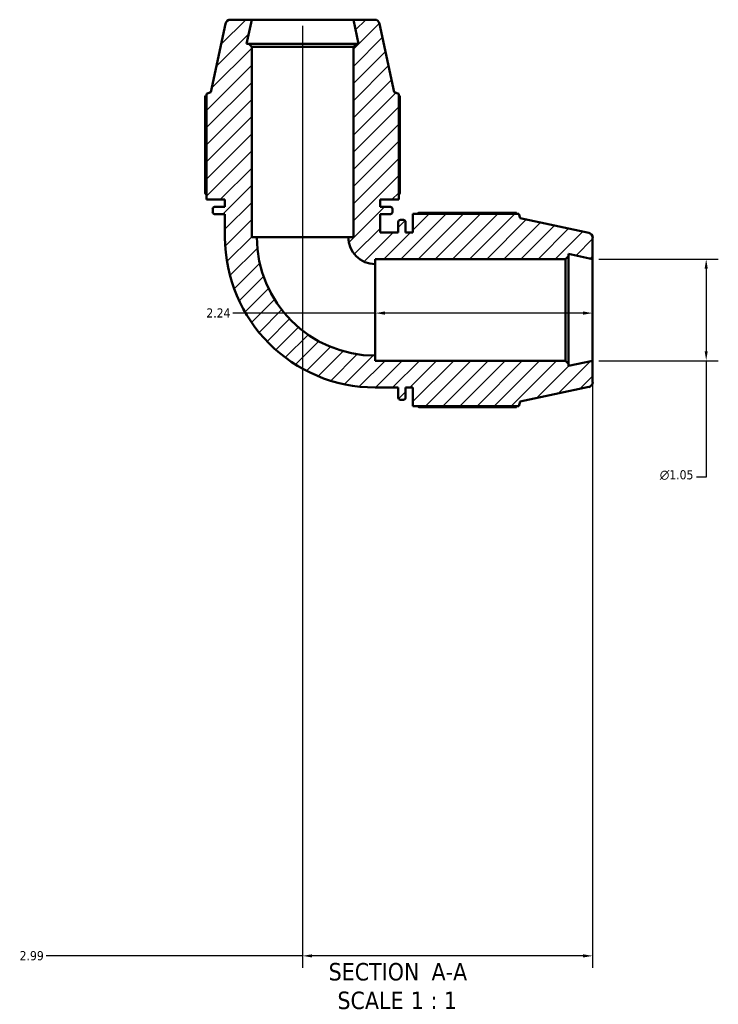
# Model space of a CAD drawing. Header units: inches. Extents: x 0.1 to 50.2, y -19.9 to 45.2.
# Tile 1 of 6: x 17.1 to 24.3, y -19.9 to -9.7. Entities that reach past the tile are written whole.
import ezdxf

# ---------------------------------------------------------------- set-up
doc = ezdxf.new("R2010")
doc.units = ezdxf.units.IN
doc.header["$MEASUREMENT"] = 0
for name, color, linetype, lineweight in [('Dimension (ANSI)', 7, 'Continuous', 25), ('Hatch (ANSI)', 7, 'Continuous', 18), ('Symbol (ANSI)', 7, 'Continuous', 25), ('Visible (ANSI)', 7, 'Continuous', 50)]:
    doc.layers.add(name, color=color, linetype=linetype, lineweight=lineweight)
doc.styles.add('Label Text (ANSI)', font='tahoma.ttf')
doc.styles.add('Note Text (ANSI)', font='tahoma.ttf')
doc.dimstyles.new('Default (ANSI)', dxfattribs={"dimtxt": 0.094488, "dimasz": 0.098425, "dimexe": 0.125, "dimexo": 0.0625, "dimgap": 0.031496, "dimtad": 0, "dimtih": 1, "dimtoh": 1, "dimrnd": 1e-08, "dimzin": 4, "dimdsep": 46, "dimtxsty": 'Note Text (ANSI)', "dimcen": 0.09, "dimdle": 0.393701, "dimclrd": 256, "dimclre": 256, "dimclrt": 5, "dimadec": 0, "dimazin": 1, "dimtfac": 1, "dimtofl": 0, "dimtmove": 0, "dimatfit": 3, "dimfxl": 1, "dimtolj": 1, "dimtzin": 4, "dimlwd": -1, "dimlwe": -1, "dimarcsym": 0})

# ---------------------------------------------------------------- blocks, each defined once
blk = doc.blocks.new('*D7')
at = {"layer": 'Defpoints', "color": 0, "transparency": 16777216}
for p in [(20.79, -12.704), (20.79, -12.737), (23.03, -12.704)]:
    blk.add_point(p, dxfattribs=at)
at = {"layer": 'Dimension (ANSI)', "transparency": 16777216}
for p, q in [((20.79, -12.737), (19.323, -12.737)), ((22.932, -12.737), (20.889, -12.737))]:
    blk.add_line(p, q, dxfattribs=at)
for points in [[(20.889, -12.72), (20.889, -12.753), (20.79, -12.737)], [(22.932, -12.72), (22.932, -12.753), (23.03, -12.737)]]:
    blk.add_solid(points, dxfattribs=at)
at = {"layer": 'Dimension (ANSI)', "color": 5, "transparency": 16777216, "insert": (19.049, -12.688), "char_height": 0.0945, "attachment_point": 1, "style": 'Note Text (ANSI)'}
blk.add_mtext('\\A1;2.24', dxfattribs=at)
blk = doc.blocks.new('*D8')
at = {"layer": 'Defpoints', "color": 0, "transparency": 16777216}
for p in [(20.04, -9.714), (23.03, -13.227), (20.04, -19.359)]:
    blk.add_point(p, dxfattribs=at)
at = {"layer": 'Dimension (ANSI)', "transparency": 16777216}
for p, q in [((20.04, -9.776), (20.04, -19.484)), ((23.03, -13.29), (23.03, -19.484)), ((20.04, -19.359), (17.397, -19.359)), ((22.932, -19.359), (20.139, -19.359))]:
    blk.add_line(p, q, dxfattribs=at)
for points in [[(20.139, -19.343), (20.139, -19.376), (20.04, -19.359)], [(22.932, -19.343), (22.932, -19.376), (23.03, -19.359)]]:
    blk.add_solid(points, dxfattribs=at)
at = {"layer": 'Dimension (ANSI)', "color": 5, "transparency": 16777216, "insert": (17.125, -19.31), "char_height": 0.0945, "attachment_point": 1, "style": 'Note Text (ANSI)'}
blk.add_mtext('\\A1;2.99', dxfattribs=at)
blk = doc.blocks.new('*D9')
at = {"layer": 'Defpoints', "color": 0, "transparency": 16777216}
for p in [(23.03, -12.18), (23.03, -13.227), (24.2, -13.227)]:
    blk.add_point(p, dxfattribs=at)
at = {"layer": 'Dimension (ANSI)', "transparency": 16777216}
for p, q in [((23.093, -12.18), (24.325, -12.18)), ((24.2, -12.279), (24.2, -13.129)), ((23.093, -13.227), (24.325, -13.227)), ((24.2, -13.227), (24.2, -14.426)), ((24.2, -14.426), (24.101, -14.426))]:
    blk.add_line(p, q, dxfattribs=at)
for points in [[(24.184, -12.279), (24.216, -12.279), (24.2, -12.18)], [(24.184, -13.129), (24.216, -13.129), (24.2, -13.227)]]:
    blk.add_solid(points, dxfattribs=at)
at = {"layer": 'Dimension (ANSI)', "color": 5, "transparency": 16777216, "insert": (23.722, -14.355), "char_height": 0.09449, "attachment_point": 1, "style": 'Note Text (ANSI)'}
blk.add_mtext('\\A1;{\\fAIGDT|b0|i0;\\H0.0945;\\ln}\\fTahoma|b0|i0;\\H0.0945;1.05', dxfattribs=at)

msp = doc.modelspace()

# ---------------------------------------------------------------- hatches: boundary and pattern name
at = {"layer": 'Hatch (ANSI)'}
h = msp.add_hatch(dxfattribs=at)
h.set_pattern_fill('ANSI31', color=256, style=0)
edge = h.paths.add_edge_path()
edge.add_ellipse((22.978, -13.447), major_axis=(0.0512, 0.0109), ratio=1, start_angle=270, end_angle=348)
edge.add_line((23.03, -13.447), (23.03, -13.227))
edge.add_line((23.03, -13.227), (22.781, -13.28))
edge.add_line((22.781, -13.28), (22.781, -13.259))
edge.add_line((22.781, -13.259), (22.75, -13.227))
edge.add_line((22.75, -13.227), (20.79, -13.227))
edge.add_line((20.79, -13.227), (20.79, -13.175))
edge.add_ellipse((20.79, -11.954), major_axis=(-1.221, 0), ratio=1, start_angle=0, end_angle=90, ccw=False)
edge.add_line((19.569, -11.954), (19.516, -11.954))
edge.add_line((19.516, -11.954), (19.516, -9.994))
edge.add_line((19.516, -9.994), (19.485, -9.963))
edge.add_line((19.485, -9.963), (19.464, -9.963))
edge.add_line((19.464, -9.963), (19.516, -9.714))
edge.add_line((19.516, -9.714), (19.297, -9.714))
edge.add_ellipse((19.297, -9.766), major_axis=(-0.0524, 0), ratio=1, start_angle=270, end_angle=348)
edge.add_line((19.246, -9.755), (19.096, -10.461))
edge.add_line((19.096, -10.461), (19.05, -10.476))
edge.add_line((19.05, -10.476), (19.05, -11.568))
edge.add_line((19.05, -11.568), (19.241, -11.568))
edge.add_line((19.241, -11.568), (19.241, -11.642))
edge.add_line((19.241, -11.642), (19.134, -11.642))
edge.add_ellipse((19.134, -11.663), major_axis=(-0.0209, 0), ratio=1, start_angle=270, end_angle=360)
edge.add_line((19.114, -11.663), (19.114, -11.696))
edge.add_ellipse((19.134, -11.696), major_axis=(0, -0.0209), ratio=1, start_angle=270, end_angle=360)
edge.add_line((19.134, -11.717), (19.241, -11.717))
edge.add_line((19.241, -11.717), (19.241, -11.954))
edge.add_ellipse((20.79, -11.954), major_axis=(0, -1.549), ratio=1, start_angle=270, end_angle=360)
edge.add_line((20.79, -13.503), (21.027, -13.503))
edge.add_line((21.027, -13.503), (21.027, -13.609))
edge.add_ellipse((21.048, -13.609), major_axis=(0, -0.0209), ratio=1, start_angle=270, end_angle=360)
edge.add_line((21.048, -13.63), (21.081, -13.63))
edge.add_ellipse((21.081, -13.609), major_axis=(0.0209, 0), ratio=1, start_angle=270, end_angle=360)
edge.add_line((21.102, -13.609), (21.102, -13.503))
edge.add_line((21.102, -13.503), (21.176, -13.503))
edge.add_line((21.176, -13.503), (21.176, -13.694))
edge.add_line((21.176, -13.694), (22.268, -13.694))
edge.add_line((22.268, -13.694), (22.283, -13.648))
edge.add_line((22.283, -13.648), (22.989, -13.498))
edge = h.paths.add_edge_path()
edge.add_ellipse((22.978, -11.961), major_axis=(0, 0.0524), ratio=1, start_angle=270, end_angle=348)
edge.add_line((22.989, -11.91), (22.283, -11.759))
edge.add_line((22.283, -11.759), (22.268, -11.713))
edge.add_line((22.268, -11.713), (21.176, -11.713))
edge.add_line((21.176, -11.713), (21.176, -11.905))
edge.add_line((21.176, -11.905), (21.102, -11.905))
edge.add_line((21.102, -11.905), (21.102, -11.798))
edge.add_ellipse((21.081, -11.798), major_axis=(0, 0.0209), ratio=1, start_angle=270, end_angle=360)
edge.add_line((21.081, -11.777), (21.048, -11.777))
edge.add_ellipse((21.048, -11.798), major_axis=(-0.0209, 0), ratio=1, start_angle=270, end_angle=360)
edge.add_line((21.027, -11.798), (21.027, -11.905))
edge.add_line((21.027, -11.905), (20.839, -11.905))
edge.add_line((20.839, -11.905), (20.839, -11.717))
edge.add_line((20.839, -11.717), (20.946, -11.717))
edge.add_ellipse((20.946, -11.696), major_axis=(0.0209, 0), ratio=1, start_angle=270, end_angle=360)
edge.add_line((20.967, -11.696), (20.967, -11.663))
edge.add_ellipse((20.946, -11.663), major_axis=(0, 0.0209), ratio=1, start_angle=270, end_angle=360)
edge.add_line((20.946, -11.642), (20.839, -11.642))
edge.add_line((20.839, -11.642), (20.839, -11.568))
edge.add_line((20.839, -11.568), (21.031, -11.568))
edge.add_line((21.031, -11.568), (21.031, -10.476))
edge.add_line((21.031, -10.476), (20.984, -10.461))
edge.add_line((20.984, -10.461), (20.834, -9.755))
edge.add_ellipse((20.783, -9.766), major_axis=(-0.0109, 0.0512), ratio=1, start_angle=270, end_angle=348)
edge.add_line((20.783, -9.714), (20.564, -9.714))
edge.add_line((20.564, -9.714), (20.617, -9.963))
edge.add_line((20.617, -9.963), (20.595, -9.963))
edge.add_line((20.595, -9.963), (20.564, -9.994))
edge.add_line((20.564, -9.994), (20.564, -11.954))
edge.add_line((20.564, -11.954), (20.511, -11.954))
edge.add_ellipse((20.79, -11.954), major_axis=(0, -0.279), ratio=1, start_angle=270, end_angle=360)
edge.add_line((20.79, -12.233), (20.79, -12.18))
edge.add_line((20.79, -12.18), (22.75, -12.18))
edge.add_line((22.75, -12.18), (22.781, -12.149))
edge.add_line((22.781, -12.149), (22.781, -12.127))
edge.add_line((22.781, -12.127), (23.03, -12.18))
edge.add_line((23.03, -12.18), (23.03, -11.961))

# ---------------------------------------------------------------- linework, layer by layer
at = {"layer": 'Visible (ANSI)'}
for p, q in [((19.516, -9.714), (19.297, -9.714)), ((19.464, -9.963), (19.516, -9.714)), ((20.564, -9.714), (19.516, -9.714)), ((20.783, -9.714), (20.564, -9.714)), ((20.564, -9.714), (20.617, -9.963)), ((19.246, -9.755), (19.096, -10.461)), ((20.984, -10.461), (20.834, -9.755)), ((19.485, -9.963), (19.464, -9.963)), ((19.516, -9.994), (19.485, -9.963)), ((20.595, -9.963), (19.485, -9.963)), ((19.516, -11.954), (19.516, -9.994)), ((19.516, -9.994), (20.564, -9.994)), ((20.595, -9.963), (20.564, -9.994)), ((20.564, -9.994), (20.564, -11.954)), ((20.617, -9.963), (20.595, -9.963)), ((19.038, -10.5), (19.038, -11.504)), ((19.096, -10.461), (19.05, -10.476)), ((19.05, -10.476), (19.05, -11.568)), ((21.031, -10.476), (20.984, -10.461)), ((21.031, -11.568), (21.031, -10.476)), ((21.042, -11.504), (21.042, -10.5)), ((19.05, -11.568), (19.241, -11.568)), ((19.114, -11.663), (19.114, -11.696)), ((19.241, -11.642), (19.134, -11.642)), ((19.241, -11.568), (19.241, -11.642)), ((20.839, -11.642), (20.839, -11.568)), ((20.839, -11.568), (21.031, -11.568)), ((20.946, -11.642), (20.839, -11.642)), ((20.967, -11.696), (20.967, -11.663)), ((19.134, -11.717), (19.241, -11.717)), ((19.241, -11.717), (19.241, -11.954)), ((20.839, -11.905), (20.839, -11.717)), ((20.839, -11.717), (20.946, -11.717)), ((22.268, -11.713), (21.176, -11.713)), ((21.176, -11.713), (21.176, -11.905)), ((22.243, -11.702), (21.24, -11.702)), ((22.283, -11.759), (22.268, -11.713)), ((22.989, -11.91), (22.283, -11.759)), ((21.027, -11.798), (21.027, -11.905)), ((21.081, -11.777), (21.048, -11.777)), ((21.102, -11.905), (21.102, -11.798)), ((19.569, -11.954), (19.516, -11.954)), ((19.569, -11.954), (20.511, -11.954)), ((20.564, -11.954), (20.511, -11.954)), ((21.027, -11.905), (20.839, -11.905)), ((21.176, -11.905), (21.102, -11.905)), ((23.03, -12.18), (23.03, -11.961)), ((22.75, -12.18), (22.781, -12.149)), ((22.781, -12.149), (22.781, -12.127)), ((22.781, -12.127), (23.03, -12.18)), ((22.781, -13.259), (22.781, -12.149)), ((20.79, -12.233), (20.79, -12.18)), ((20.79, -12.18), (22.75, -12.18)), ((20.79, -12.233), (20.79, -13.175)), ((22.75, -12.18), (22.75, -13.227)), ((23.03, -13.227), (23.03, -12.18)), ((20.79, -13.227), (20.79, -13.175)), ((22.75, -13.227), (20.79, -13.227)), ((22.781, -13.259), (22.75, -13.227)), ((23.03, -13.227), (22.781, -13.28)), ((22.781, -13.28), (22.781, -13.259)), ((23.03, -13.447), (23.03, -13.227)), ((20.79, -13.503), (21.027, -13.503)), ((21.027, -13.503), (21.027, -13.609)), ((21.102, -13.609), (21.102, -13.503)), ((21.102, -13.503), (21.176, -13.503)), ((21.176, -13.503), (21.176, -13.694)), ((22.283, -13.648), (22.989, -13.498)), ((21.048, -13.63), (21.081, -13.63)), ((21.176, -13.694), (22.268, -13.694)), ((22.268, -13.694), (22.283, -13.648)), ((21.24, -13.706), (22.243, -13.706))]:
    msp.add_line(p, q, dxfattribs=at)
for centre, radius, start, end in [((19.297, -9.766), 0.0524, 90, 168), ((20.783, -9.766), 0.0524, 12, 90), ((19.134, -11.663), 0.0209, 90, 180), ((20.946, -11.663), 0.0209, 0, 90), ((19.134, -11.696), 0.0209, 180, 270), ((20.946, -11.696), 0.0209, 270, 0), ((21.048, -11.798), 0.0209, 90, 180), ((21.081, -11.798), 0.0209, 0, 90), ((20.79, -11.954), 1.549, 180, 270), ((20.79, -11.954), 1.221, 180, 270), ((20.79, -11.954), 0.279, 180, 270), ((22.978, -11.961), 0.0524, 0, 78), ((22.978, -13.447), 0.0524, 282, 0), ((21.048, -13.609), 0.0209, 180, 270), ((21.081, -13.609), 0.0209, 270, 0)]:
    msp.add_arc(centre, radius, start, end, dxfattribs=at)
for points, weights in [([(19.05, -10.494), (19.044, -10.497), (19.038, -10.5)], [1.00092355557, 1.00053579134, 1]), ([(21.042, -10.5), (21.036, -10.497), (21.031, -10.494)], [1, 1.00053579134, 1.00092355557]), ([(19.05, -11.522), (19.044, -11.513), (19.038, -11.504)], [1.0126902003, 1.01496608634, 1.01709637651]), ([(21.042, -11.504), (21.036, -11.513), (21.031, -11.522)], [1.01709637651, 1.01496608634, 1.0126902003]), ([(21.222, -11.713), (21.231, -11.708), (21.24, -11.702)], [1.0126902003, 1.01496608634, 1.01709637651]), ([(22.249, -11.713), (22.246, -11.708), (22.243, -11.702)], [1.00092355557, 1.00053579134, 1]), ([(21.24, -13.706), (21.231, -13.7), (21.222, -13.694)], [1.01709637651, 1.01496608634, 1.0126902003]), ([(22.243, -13.706), (22.246, -13.7), (22.249, -13.694)], [1, 1.00053579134, 1.00092355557])]:
    msp.add_rational_spline(points, weights, degree=2, dxfattribs=at)

# ---------------------------------------------------------------- texts
at = {"layer": 'Symbol (ANSI)', "char_height": 0.18, "attachment_point": 7, "style": 'Label Text (ANSI)'}
for s, insert in [(' A-A', (21.302, -19.612)), ('SECTION', (20.309, -19.616)), ('SCALE', (20.4, -19.911)), (' 1 : 1', (21.088, -19.908))]:
    msp.add_mtext(s, dxfattribs=dict(at, insert=insert))

# ---------------------------------------------------------------- dimensions: what is measured, and where the dimension line sits
at = {"layer": 'Dimension (ANSI)'}
for base, p1, p2, override, picture, middle in [((20.04, -19.359), (23.03, -13.227), (20.04, -9.714), {"dimgap": 0.031496, "dimtih": 0, "dimtoh": 0, "dimdec": 2, "dimtol": 0, "dimlim": 0, "dimtp": 0, "dimtm": 0, "dimtdec": 2, "dimatfit": 2}, '*D8', (17.245, -19.359)), ((20.79, -12.737), (23.03, -12.704), (20.79, -12.704), {"dimgap": 0.031496, "dimtih": 0, "dimtoh": 0, "dimdec": 2, "dimse1": 1, "dimse2": 1, "dimtol": 0, "dimlim": 0, "dimtp": 0, "dimtm": 0, "dimtdec": 2, "dimatfit": 2}, '*D7', (19.17, -12.737))]:
    dim = msp.add_linear_dim(base=base, p1=p1, p2=p2, angle=180, dimstyle='Default (ANSI)', override=override, dxfattribs=at)
    dim.commit()
    dim.dimension.update_dxf_attribs({"geometry": picture, "text_midpoint": middle, "dimtype": 160})
dim = msp.add_linear_dim(base=(24.2, -13.227), p1=(23.03, -12.18), p2=(23.03, -13.227), angle=90, text='{\\fAIGDT|b0|i0;\\H0.0945;\\ln}\\fTahoma|b0|i0;\\H0.0945;<>', dimstyle='Default (ANSI)', override={"dimgap": 0.031496, "dimdec": 2, "dimtol": 0, "dimlim": 0, "dimtp": 0, "dimtm": 0, "dimtdec": 2, "dimatfit": 2}, dxfattribs=at)
dim.commit()
dim.dimension.update_dxf_attribs({"geometry": '*D9', "text_midpoint": (23.896, -14.426), "dimtype": 160})

doc.saveas('drawing.dxf')
